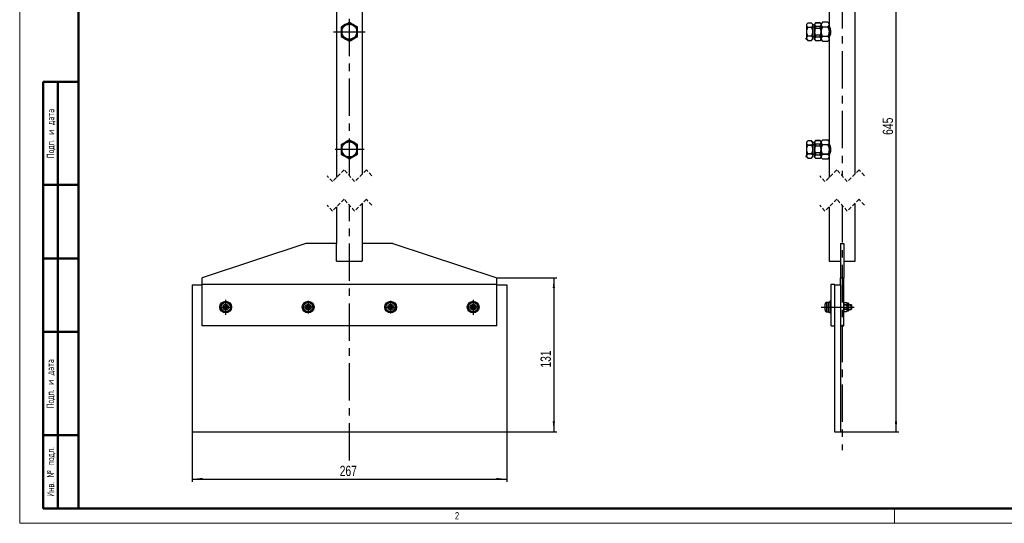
# Model space of a CAD drawing. Header units: millimetres. Extents: x 0 to 594, y 0 to 420.
# Tile 1 of 14: x 0 to 334, y 0 to 171. Entities that reach past the tile are written whole.
import ezdxf

# ---------------------------------------------------------------- set-up
doc = ezdxf.new("R2010")
doc.units = ezdxf.units.MM
doc.linetypes.add('CENTERX2', pattern=[20.32, 12.7, -2.54, 2.54, -2.54])
doc.linetypes.add('HIDDEN', pattern=[1.905, 1.27, -0.635])
doc.layers.add('ОСЕВЫЕ', color=7, linetype='Continuous')
doc.layers.add('ОСНОВНОЙ', color=7, linetype='Continuous', lineweight=25)
doc.styles.add('SLDTEXTSTYLE0', font='TXT', dxfattribs={"width": 0.605, "bigfont": 'bigfont'})
doc.styles.add('SLDTEXTSTYLE1', font='TXT', dxfattribs={"width": 0.605})
doc.styles.add('SLDTEXTSTYLE4', font='TXT', dxfattribs={"width": 0.75})
doc.dimstyles.new('SLDDIMSTYLE0', dxfattribs={"dimtxt": 3.5, "dimasz": 3.556, "dimexe": 0, "dimexo": 0.0625, "dimgap": 0.875, "dimtad": 1, "dimdec": 0, "dimlfac": 2.5, "dimrnd": 1e-09, "dimzin": 12, "dimdsep": 46, "dimtxsty": 'SLDTEXTSTYLE4', "dimsah": 1, "dimcen": 0.09, "dimadec": 0, "dimazin": 3, "dimtfac": 1, "dimtdec": 0, "dimtofl": 0, "dimtmove": 0, "dimatfit": 3, "dimfxl": 0, "dimfrac": 2, "dimtolj": 1, "dimtzin": 12, "dimarcsym": 0})
doc.dimstyles.new('SLDDIMSTYLE1', dxfattribs={"dimtxt": 3.5, "dimasz": 3.556, "dimexe": 0, "dimexo": 0.0625, "dimgap": 0.875, "dimtad": 1, "dimdec": 4, "dimlfac": 2.5, "dimzin": 12, "dimdsep": 46, "dimtxsty": 'SLDTEXTSTYLE4', "dimsah": 1, "dimcen": 0.09, "dimadec": 1, "dimazin": 3, "dimtfac": 1, "dimtdec": 1, "dimtofl": 0, "dimtmove": 0, "dimatfit": 3, "dimfxl": 0, "dimfrac": 2, "dimtolj": 1, "dimtzin": 12, "dimarcsym": 0})

# ---------------------------------------------------------------- blocks, each defined once
blk = doc.blocks.new('SW_BROKEN_VIEW_0')
at = {"color": 0, "linetype": 'CENTERX2'}
for p, q in [((0, 169.81), (0, 102.99)), ((-23.95, 163.76), (-23.95, 157.78)), ((23.95, 163.76), (23.95, 157.78)), ((31.24, 134.55), (-50.97, 134.55)), ((0, 92.99), (0, 10)), ((0, 0), (0, -83.2)), ((-7.09, -34.63), (4.13, -34.63))]:
    blk.add_line(p, q, dxfattribs=at)
at = {"color": 0, "linetype": 'Continuous'}
for q in [(-14.4, 102.99), (14.4, 102.99)]:
    blk.add_line((0, 142.55), q, dxfattribs=at)
blk = doc.blocks.new('_D_1')
at = {"layer": 'ОСЕВЫЕ'}
blk.add_line((262.72, 205.42), (259.67, 197.04), dxfattribs=at)
blk.add_arc((279.17, 250.63), 56.03, 250, 270, dxfattribs=at)
for points in [[(260.01, 197.98), (263.27, 196.51), (263.51, 197.23)], [(279.17, 194.6), (275.63, 195.09), (275.61, 194.33)]]:
    blk.add_solid(points, dxfattribs=at)
at = {"layer": 'ОСЕВЫЕ', "insert": (266.31, 200.62), "char_height": 3.5, "attachment_point": 1, "rotation": 349.4873, "style": 'SLDTEXTSTYLE4'}
blk.add_mtext('20°', dxfattribs=at)
blk = doc.blocks.new('_D_2')
at = {"layer": 'ОСЕВЫЕ'}
blk.add_line((295.63, 205.42), (298.67, 197.07), dxfattribs=at)
blk.add_arc((279.17, 250.63), 56, 270, 290, dxfattribs=at)
for points in [[(298.33, 198.01), (294.83, 197.26), (295.07, 196.54)], [(279.17, 194.63), (282.74, 194.36), (282.72, 195.13)]]:
    blk.add_solid(points, dxfattribs=at)
at = {"layer": 'ОСЕВЫЕ', "insert": (284.17, 199.27), "char_height": 3.5, "attachment_point": 1, "rotation": 9.4605, "style": 'SLDTEXTSTYLE4'}
blk.add_mtext('20°', dxfattribs=at)
blk = doc.blocks.new('_D_3')
at = {"layer": 'ОСЕВЫЕ'}
for p, q in [((283.37, 189.21), (298.49, 189.21)), ((297.49, 189.21), (297.49, 31.05)), ((278.61, 31.05), (298.49, 31.05))]:
    blk.add_line(p, q, dxfattribs=at)
for points in [[(297.49, 189.21), (297.11, 185.65), (297.88, 185.65)], [(297.49, 31.05), (297.88, 34.61), (297.11, 34.61)]]:
    blk.add_solid(points, dxfattribs=at)
at = {"layer": 'ОСЕВЫЕ', "insert": (292.98, 131.97), "char_height": 3.5, "attachment_point": 1, "rotation": 90, "style": 'SLDTEXTSTYLE4'}
blk.add_mtext('645', dxfattribs=at)
blk = doc.blocks.new('SW_BROKEN_VIEW_1')
at = {"color": 0, "linetype": 'CENTERX2'}
for p, q in [((18.7, 252.11), (18.7, 242.86)), ((31.01, 240.07), (26.94, 240.07)), ((16, 233.78), (16, 208.29)), ((1.87, 229.27), (46.33, 229.27)), ((21.37, 228.07), (10.77, 228.07)), ((46.33, 221.27), (2.26, 221.27)), ((21.15, 214.47), (11.02, 214.47)), ((0, 189.71), (0, 210.11)), ((30.45, 202.47), (27.39, 202.47)), ((0, 96.72), (0, 179.71)), ((-5.42, 145.64), (5.31, 145.64)), ((5.01, 105.64), (-4.86, 105.64)), ((0, 0), (0, 86.72)), ((-42.01, 54.57), (-42.01, 49.45)), ((-14, 54.27), (-14, 49.87)), ((14, 54.27), (14, 49.87)), ((42.01, 54.57), (42.01, 49.45)), ((-44.14, 52.09), (-39.75, 52.09)), ((-11.76, 52.09), (-16.23, 52.09)), ((11.76, 52.09), (16.23, 52.09)), ((44.14, 52.09), (39.75, 52.09))]:
    blk.add_line(p, q, dxfattribs=at)
at = {"color": 0, "linetype": 'Continuous'}
blk.add_line((0, 210.11), (0, 208.93), dxfattribs=at)
blk = doc.blocks.new('_D_14')
at = {"layer": 'ОСЕВЫЕ'}
for p, q in [((161.93, 83.45), (182.33, 83.45)), ((181.33, 83.45), (181.33, 31.05)), ((165.33, 31.05), (182.33, 31.05))]:
    blk.add_line(p, q, dxfattribs=at)
for points in [[(181.33, 83.45), (180.95, 79.9), (181.71, 79.9)], [(181.33, 31.05), (181.71, 34.61), (180.95, 34.61)]]:
    blk.add_solid(points, dxfattribs=at)
at = {"layer": 'ОСЕВЫЕ', "insert": (176.82, 52.9), "char_height": 3.5, "attachment_point": 1, "rotation": 90, "style": 'SLDTEXTSTYLE4'}
blk.add_mtext('131', dxfattribs=at)
blk = doc.blocks.new('_D_15')
at = {"layer": 'ОСЕВЫЕ'}
for p, q in [((58.53, 31.05), (58.53, 14.05)), ((165.33, 31.05), (165.33, 14.05)), ((58.53, 15.05), (165.33, 15.05))]:
    blk.add_line(p, q, dxfattribs=at)
for points in [[(58.53, 15.05), (62.08, 14.67), (62.08, 15.43)], [(165.33, 15.05), (161.77, 15.43), (161.77, 14.67)]]:
    blk.add_solid(points, dxfattribs=at)
at = {"layer": 'ОСЕВЫЕ', "insert": (108.64, 19.57), "char_height": 3.5, "attachment_point": 1, "style": 'SLDTEXTSTYLE4'}
blk.add_mtext('267', dxfattribs=at)

msp = doc.modelspace()

# ---------------------------------------------------------------- linework, layer by layer
at = {"color": 7, "linetype": 'Continuous', "lineweight": 50}
for p, q in [((20, 415), (20, 5)), ((8, 5), (8, 150)), ((8, 150), (20, 150)), ((13, 5), (13, 150)), ((20, 115), (8, 115)), ((20, 90), (8, 90)), ((20, 65), (8, 65)), ((8, 30), (20, 30)), ((8, 5), (20, 5)), ((20, 5), (589, 5))]:
    msp.add_line(p, q, dxfattribs=at)
at = {"color": 7, "linetype": 'Continuous', "lineweight": 25}
for p, q in [((20, 292), (20, 5)), ((20, 292), (20, 5)), ((107.528571, 189.010928), (107.528571, 117.47065)), ((116.328571, 118.695647), (116.328571, 189.010928)), ((274.774846, 189.010928), (274.774846, 169.810929)), ((283.574846, 118.695647), (283.574846, 189.010928)), ((109.128571, 168.560121), (109.128571, 168.227961)), ((109.128571, 168.087961), (109.128571, 165.933896)), ((109.47459, 168.827283), (109.18693, 168.661203)), ((109.368571, 168.456612), (109.368571, 165.565246)), ((111.870212, 170.210396), (111.582553, 170.044316)), ((114.670212, 168.661203), (114.382553, 168.827283)), ((114.488571, 165.565246), (114.488571, 168.456612)), ((114.728571, 168.227961), (114.728571, 168.560121)), ((114.728571, 165.933896), (114.728571, 168.087961)), ((267.574846, 169.950928), (267.174846, 169.550928)), ((267.174846, 164.470928), (267.174846, 169.550928)), ((267.574846, 169.950928), (267.574846, 169.950794)), ((268.774846, 169.950794), (267.574846, 169.950794)), ((267.574846, 168.505112), (267.574846, 168.456612)), ((267.574846, 168.505112), (268.774846, 168.505112)), ((268.774846, 168.456612), (267.574846, 168.456612)), ((268.774846, 169.950928), (268.774846, 169.950794)), ((268.774846, 168.456612), (268.774846, 168.505112)), ((269.174846, 169.550928), (269.174846, 165.740929)), ((269.774846, 168.610928), (269.174846, 168.610928)), ((270.174846, 170.010928), (269.774846, 169.610929)), ((269.774846, 164.410929), (269.774846, 169.610929)), ((271.774846, 170.010928), (270.174846, 170.010928)), ((270.174846, 170.010928), (270.174846, 169.974316)), ((271.774846, 169.974316), (270.174846, 169.974316)), ((270.174846, 168.897284), (270.174846, 168.087961)), ((270.174846, 168.897284), (271.774846, 168.897284)), ((271.774846, 168.087961), (270.174846, 168.087961)), ((272.174846, 169.610929), (271.774846, 170.010928)), ((271.774846, 169.974316), (271.774846, 170.010928)), ((271.774846, 168.087961), (271.774846, 168.897284)), ((272.573045, 170.209127), (272.174846, 169.810929)), ((272.174846, 169.4358), (272.174846, 169.810929)), ((272.174846, 167.010928), (272.174846, 169.4358)), ((274.374846, 170.210928), (272.574846, 170.210928)), ((272.574846, 170.210928), (272.574846, 170.210396)), ((274.374846, 170.210396), (272.574846, 170.210396)), ((272.574846, 168.661203), (272.574846, 168.560121)), ((272.574846, 168.661203), (274.374846, 168.661203)), ((274.374846, 168.560121), (272.574846, 168.560121)), ((274.376775, 170.208999), (274.374846, 170.210928)), ((274.374846, 170.210928), (274.374846, 170.210396)), ((274.374846, 168.560121), (274.374846, 168.661203)), ((274.774846, 169.810929), (274.376775, 170.208999)), ((274.774846, 169.810929), (274.774846, 169.4358)), ((274.774846, 169.4358), (274.774846, 167.010928)), ((275.035751, 168.610928), (274.774846, 168.610928)), ((109.128571, 165.793895), (109.128571, 165.461735)), ((109.18693, 165.360654), (109.47459, 165.194573)), ((111.98693, 163.811461), (112.27459, 163.97754)), ((114.382553, 165.194573), (114.670212, 165.360654)), ((114.728571, 165.461735), (114.728571, 165.793895)), ((267.574846, 165.565246), (267.574846, 165.516745)), ((267.574846, 165.565246), (268.774846, 165.565246)), ((268.774846, 165.516745), (267.574846, 165.516745)), ((267.574846, 164.070929), (267.574846, 164.071061)), ((267.574846, 164.071061), (268.774846, 164.071061)), ((268.774846, 165.516745), (268.774846, 165.565246)), ((268.774846, 164.070929), (269.174846, 164.470928)), ((268.774846, 164.070929), (268.774846, 164.071061)), ((269.174846, 165.740929), (269.174846, 164.470928)), ((269.174846, 165.410929), (269.774846, 165.410929)), ((269.774846, 164.410929), (270.174846, 164.010928)), ((270.174846, 165.933896), (270.174846, 165.124573)), ((270.174846, 165.933896), (271.774846, 165.933896)), ((271.774846, 165.124573), (270.174846, 165.124573)), ((270.174846, 164.047541), (270.174846, 164.010928)), ((270.174846, 164.047541), (271.774846, 164.047541)), ((270.174846, 164.010928), (271.774846, 164.010928)), ((271.774846, 165.124573), (271.774846, 165.933896)), ((271.774846, 164.010928), (272.174846, 164.410929)), ((271.774846, 164.010928), (271.774846, 164.047541)), ((272.174846, 164.586057), (272.174846, 167.010928)), ((272.174846, 164.210928), (272.174846, 164.586057)), ((272.174846, 164.210928), (272.573045, 163.812729)), ((272.573045, 163.812729), (272.574846, 163.810929)), ((272.574846, 165.461735), (274.374846, 165.461735)), ((272.574846, 165.461735), (272.574846, 165.360654)), ((274.374846, 165.360654), (272.574846, 165.360654)), ((272.574846, 163.811461), (274.374846, 163.811461)), ((272.574846, 163.810929), (272.574846, 163.811461)), ((272.574846, 163.810929), (274.374846, 163.810929)), ((274.374846, 165.360654), (274.374846, 165.461735)), ((274.374846, 163.810929), (274.376775, 163.812859)), ((274.374846, 163.810929), (274.374846, 163.811461)), ((274.376775, 163.812859), (274.774846, 164.210928)), ((274.774846, 167.010928), (274.774846, 164.586057)), ((274.774846, 165.410929), (275.035964, 165.410929)), ((274.774846, 164.586057), (274.774846, 164.210928)), ((274.774846, 164.210928), (274.774846, 129.810928)), ((109.128571, 128.560122), (109.128571, 128.227962)), ((109.128571, 128.087961), (109.128571, 125.933895)), ((109.368571, 128.456611), (109.368571, 125.565245)), ((111.870212, 130.210396), (111.582553, 130.044316)), ((112.27459, 130.044316), (111.98693, 130.210396)), ((114.670212, 128.661203), (114.382553, 128.827283)), ((114.488571, 125.565245), (114.488571, 128.456611)), ((114.728571, 128.227962), (114.728571, 128.560122)), ((114.728571, 125.933895), (114.728571, 128.087961)), ((267.574846, 129.950928), (267.174846, 129.550929)), ((267.174846, 124.470929), (267.174846, 129.550929)), ((267.574846, 129.950928), (267.574846, 129.950795)), ((268.774846, 129.950795), (267.574846, 129.950795)), ((267.574846, 128.505111), (267.574846, 128.456611)), ((267.574846, 128.505111), (268.774846, 128.505111)), ((268.774846, 128.456611), (267.574846, 128.456611)), ((268.774846, 129.950928), (268.774846, 129.950795)), ((268.774846, 128.456611), (268.774846, 128.505111)), ((269.174846, 129.550929), (269.174846, 128.280928)), ((269.774846, 128.610929), (269.174846, 128.610929)), ((269.174846, 128.280928), (269.174846, 124.470929)), ((270.174846, 130.010929), (269.774846, 129.610928)), ((269.774846, 124.759262), (269.774846, 129.610928)), ((271.774846, 130.010929), (270.174846, 130.010929)), ((270.174846, 130.010929), (270.174846, 129.974317)), ((271.774846, 129.974317), (270.174846, 129.974317)), ((270.174846, 128.897283), (270.174846, 128.087961)), ((270.174846, 128.897283), (271.774846, 128.897283)), ((271.774846, 128.087961), (270.174846, 128.087961)), ((272.174846, 129.610928), (271.774846, 130.010929)), ((271.774846, 129.974317), (271.774846, 130.010929)), ((271.774846, 128.087961), (271.774846, 128.897283)), ((272.572916, 130.208998), (272.174846, 129.810928)), ((272.174846, 129.435799), (272.174846, 129.810928)), ((272.174846, 127.010929), (272.174846, 129.435799)), ((274.374846, 130.210928), (272.574846, 130.210928)), ((272.574846, 130.210928), (272.574846, 130.210396)), ((274.374846, 130.210396), (272.574846, 130.210396)), ((272.574846, 128.661203), (272.574846, 128.560122)), ((272.574846, 128.661203), (274.374846, 128.661203)), ((274.374846, 128.560122), (272.574846, 128.560122)), ((274.774846, 129.810928), (274.374846, 130.210928)), ((274.374846, 130.210928), (274.374846, 130.210396)), ((274.374846, 128.560122), (274.374846, 128.661203)), ((274.774846, 129.810928), (274.774846, 129.435799)), ((274.774846, 129.435799), (274.774846, 127.010929)), ((275.035751, 128.610929), (274.774846, 128.610929)), ((109.128571, 125.793896), (109.128571, 125.461736)), ((109.18693, 125.360653), (109.47459, 125.194574)), ((111.582553, 123.977541), (111.870212, 123.81146)), ((111.98693, 123.81146), (112.27459, 123.977541)), ((114.728571, 125.461736), (114.728571, 125.793896)), ((267.574846, 125.565245), (267.574846, 125.516745)), ((267.574846, 125.565245), (268.774846, 125.565245)), ((268.774846, 125.516745), (267.574846, 125.516745)), ((267.574846, 124.070928), (267.574846, 124.071062)), ((267.574846, 124.071062), (268.774846, 124.071062)), ((268.774846, 125.516745), (268.774846, 125.565245)), ((268.774846, 124.070928), (269.174846, 124.470929)), ((268.774846, 124.070928), (268.774846, 124.071062)), ((269.174846, 125.410929), (269.774846, 125.410929)), ((269.774846, 124.410928), (269.774846, 124.759262)), ((269.774846, 124.410928), (270.174846, 124.010929)), ((270.174846, 125.933895), (270.174846, 125.124574)), ((270.174846, 125.933895), (271.774846, 125.933895)), ((271.774846, 125.124574), (270.174846, 125.124574)), ((270.174846, 124.047541), (270.174846, 124.010929)), ((270.174846, 124.047541), (271.774846, 124.047541)), ((270.174846, 124.010929), (271.774846, 124.010929)), ((271.774846, 125.124574), (271.774846, 125.933895)), ((271.774846, 124.010929), (272.174846, 124.410928)), ((271.774846, 124.010929), (271.774846, 124.047541)), ((272.174846, 124.586057), (272.174846, 127.010929)), ((272.174846, 124.210929), (272.174846, 124.586057)), ((272.174846, 124.210929), (272.574846, 123.810928)), ((272.574846, 125.461736), (274.374846, 125.461736)), ((272.574846, 125.461736), (272.574846, 125.360653)), ((274.374846, 125.360653), (272.574846, 125.360653)), ((272.574846, 123.81146), (274.374846, 123.81146)), ((272.574846, 123.810928), (272.574846, 123.81146)), ((272.574846, 123.810928), (274.374846, 123.810928)), ((274.374846, 125.360653), (274.374846, 125.461736)), ((274.374846, 123.810928), (274.374846, 123.81146)), ((274.376647, 123.81273), (274.774846, 124.210929)), ((274.774846, 127.010929), (274.774846, 124.586057)), ((274.774846, 125.410929), (275.035964, 125.410929)), ((274.774846, 124.586057), (274.774846, 124.210929)), ((274.774846, 124.210929), (274.774846, 117.47065)), ((107.528571, 107.470644), (107.528571, 95.053924)), ((116.328571, 95.053924), (116.328571, 108.695651)), ((274.774846, 107.470644), (274.774846, 89.05393)), ((283.574846, 89.05393), (283.574846, 108.695651)), ((97.128571, 95.053924), (61.928571, 83.45393)), ((107.564353, 95.053924), (97.128571, 95.053924)), ((107.564353, 89.05393), (107.564353, 95.053924)), ((116.292789, 95.053924), (116.292789, 89.05393)), ((126.728571, 95.053924), (116.292789, 95.053924)), ((126.728571, 95.053924), (161.928571, 83.45393)), ((278.614846, 95.053924), (278.614846, 83.45393)), ((278.614846, 95.053924), (279.734846, 95.053924)), ((279.734846, 95.053924), (279.734846, 83.45393)), ((107.564353, 89.05393), (116.292789, 89.05393)), ((274.774846, 89.05393), (278.614846, 89.05393)), ((279.734846, 89.05393), (283.574846, 89.05393)), ((58.528573, 81.053925), (61.928571, 81.053925)), ((58.528573, 81.053925), (58.528573, 31.053925)), ((61.928571, 81.253923), (61.928571, 83.45393)), ((61.928571, 67.053927), (61.928571, 81.253923)), ((61.928571, 81.253923), (161.928571, 81.253923)), ((161.928571, 81.253923), (161.928571, 83.45393)), ((161.928571, 67.053927), (161.928571, 81.253923)), ((161.928571, 81.053925), (165.328569, 81.053925)), ((165.328569, 81.053925), (165.328569, 31.053925)), ((275.494846, 67.053927), (275.494846, 81.253923)), ((275.494846, 81.253923), (276.614846, 81.253923)), ((276.614846, 81.053925), (276.614846, 81.253923)), ((276.614846, 81.053925), (278.614846, 81.053925)), ((276.614846, 81.053925), (276.614846, 31.053925)), ((278.614846, 83.45393), (279.734846, 83.45393)), ((278.614846, 81.053925), (278.614846, 83.45393)), ((278.614846, 81.053925), (278.614846, 31.053925)), ((279.734846, 67.053927), (279.734846, 83.45393)), ((69.036571, 73.645926), (69.558171, 73.645926)), ((69.036571, 73.261929), (69.036571, 73.645926)), ((69.313187, 73.261929), (69.313187, 73.645926)), ((69.736571, 73.824323), (69.558171, 73.645926)), ((69.736571, 74.345923), (70.120571, 74.345923)), ((69.736571, 73.824323), (69.736571, 74.345923)), ((69.736571, 74.06931), (70.120571, 74.06931)), ((69.928572, 75.053931), (69.928572, 75.150646)), ((70.120571, 74.345923), (70.120571, 73.824323)), ((70.298971, 73.645926), (70.120571, 73.824323)), ((70.178867, 75.034226), (70.193998, 75.12976)), ((70.298971, 73.645926), (70.820571, 73.645926)), ((70.543955, 73.645926), (70.543955, 73.261929)), ((70.820571, 73.645926), (70.820571, 73.261929)), ((97.036571, 73.645926), (97.558171, 73.645926)), ((97.036571, 73.261929), (97.036571, 73.645926)), ((97.313189, 73.261929), (97.313189, 73.645926)), ((97.736571, 73.824323), (97.558171, 73.645926)), ((97.736571, 74.345923), (98.120571, 74.345923)), ((97.736571, 73.824323), (97.736571, 74.345923)), ((97.736571, 74.06931), (98.120571, 74.06931)), ((97.928571, 75.053931), (97.928571, 75.150646)), ((98.120571, 74.345923), (98.120571, 73.824323)), ((98.298971, 73.645926), (98.120571, 73.824323)), ((98.178866, 75.034226), (98.193996, 75.12976)), ((98.298971, 73.645926), (98.820571, 73.645926)), ((98.543953, 73.645926), (98.543953, 73.261929)), ((98.820571, 73.645926), (98.820571, 73.261929)), ((125.036571, 73.645926), (125.558172, 73.645926)), ((125.036571, 73.261929), (125.036571, 73.645926)), ((125.313189, 73.261929), (125.313189, 73.645926)), ((125.736571, 73.824323), (125.558172, 73.645926)), ((125.736571, 74.345923), (126.120571, 74.345923)), ((125.736571, 73.824323), (125.736571, 74.345923)), ((125.736571, 74.06931), (126.120571, 74.06931)), ((125.928571, 75.053931), (125.928571, 75.150646)), ((126.120571, 74.345923), (126.120571, 73.824323)), ((126.298971, 73.645926), (126.120571, 73.824323)), ((126.178866, 75.034226), (126.193997, 75.12976)), ((126.298971, 73.645926), (126.820571, 73.645926)), ((126.543953, 73.645926), (126.543953, 73.261929)), ((126.820571, 73.645926), (126.820571, 73.261929)), ((153.036571, 73.645926), (153.558172, 73.645926)), ((153.036571, 73.261929), (153.036571, 73.645926)), ((153.313188, 73.261929), (153.313188, 73.645926)), ((153.736571, 73.824323), (153.558172, 73.645926)), ((153.736571, 74.345923), (154.120571, 74.345923)), ((153.736571, 73.824323), (153.736571, 74.345923)), ((153.736571, 74.06931), (154.120571, 74.06931)), ((153.92857, 75.053931), (153.92857, 75.150646)), ((154.120571, 74.345923), (154.120571, 73.824323)), ((154.298971, 73.645926), (154.120571, 73.824323)), ((154.178868, 75.034226), (154.193995, 75.12976)), ((154.298971, 73.645926), (154.820571, 73.645926)), ((154.543955, 73.645926), (154.543955, 73.261929)), ((154.820571, 73.645926), (154.820571, 73.261929)), ((273.417326, 72.493924), (273.417326, 74.413932)), ((274.537326, 75.053931), (274.057326, 75.053931)), ((274.537326, 75.150646), (275.014846, 75.150646)), ((274.537326, 75.12976), (274.537326, 75.150646)), ((274.537326, 75.12976), (275.014846, 75.12976)), ((274.537326, 71.75721), (274.537326, 75.12976)), ((275.494846, 75.453926), (275.014846, 75.453926)), ((275.014846, 75.453926), (275.014846, 71.45393)), ((279.934846, 74.953926), (279.734846, 74.753929)), ((280.734845, 74.953926), (279.934846, 74.953926)), ((279.934846, 74.953926), (279.934846, 74.948109)), ((280.734845, 74.948109), (279.934846, 74.948109)), ((279.934846, 74.315334), (279.934846, 74.086703)), ((279.934846, 74.315334), (280.734845, 74.315334)), ((280.734845, 74.086703), (279.934846, 74.086703)), ((280.934846, 74.753929), (280.734845, 74.953926)), ((280.734845, 74.948109), (280.734845, 74.953926)), ((280.734845, 74.086703), (280.734845, 74.315334)), ((281.334846, 74.753929), (280.934846, 74.753929)), ((280.934846, 74.753929), (280.934846, 72.153927)), ((281.334846, 74.753929), (281.334846, 72.153927)), ((281.417326, 74.25393), (281.334846, 74.25393)), ((281.417326, 74.25393), (281.417326, 74.242736)), ((282.215164, 74.25393), (281.417326, 74.25393)), ((281.417326, 74.242736), (282.215164, 74.242736)), ((282.215164, 74.25393), (282.537326, 74.067927)), ((282.215164, 72.653926), (282.215164, 74.242736)), ((282.537326, 74.053276), (282.537326, 74.067927)), ((282.537326, 72.839929), (282.537326, 74.053276)), ((69.558171, 73.261929), (69.036571, 73.261929)), ((69.558171, 73.261929), (69.736571, 73.083533)), ((69.736571, 72.561932), (69.736571, 73.083533)), ((70.120571, 72.838546), (69.736571, 72.838546)), ((70.120571, 72.561932), (69.736571, 72.561932)), ((70.120571, 73.083533), (70.298971, 73.261929)), ((70.120571, 73.083533), (70.120571, 72.561932)), ((70.820571, 73.261929), (70.298971, 73.261929)), ((97.558171, 73.261929), (97.036571, 73.261929)), ((97.558171, 73.261929), (97.736571, 73.083533)), ((97.736571, 72.561932), (97.736571, 73.083533)), ((98.120571, 72.838546), (97.736571, 72.838546)), ((98.120571, 72.561932), (97.736571, 72.561932)), ((98.120571, 73.083533), (98.298971, 73.261929)), ((98.120571, 73.083533), (98.120571, 72.561932)), ((98.820571, 73.261929), (98.298971, 73.261929)), ((125.558172, 73.261929), (125.036571, 73.261929)), ((125.558172, 73.261929), (125.736571, 73.083533)), ((125.736571, 72.561932), (125.736571, 73.083533)), ((126.120571, 72.838546), (125.736571, 72.838546)), ((126.120571, 72.561932), (125.736571, 72.561932)), ((126.120571, 73.083533), (126.298971, 73.261929)), ((126.120571, 73.083533), (126.120571, 72.561932)), ((126.820571, 73.261929), (126.298971, 73.261929)), ((153.558172, 73.261929), (153.036571, 73.261929)), ((153.558172, 73.261929), (153.736571, 73.083533)), ((153.736571, 72.561932), (153.736571, 73.083533)), ((154.120571, 72.838546), (153.736571, 72.838546)), ((154.120571, 72.561932), (153.736571, 72.561932)), ((154.120571, 73.083533), (154.298971, 73.261929)), ((154.120571, 73.083533), (154.120571, 72.561932)), ((154.820571, 73.261929), (154.298971, 73.261929)), ((274.057326, 71.853925), (274.537326, 71.853925)), ((274.537326, 71.75721), (275.014846, 71.75721)), ((275.014846, 71.45393), (275.494846, 71.45393)), ((279.734846, 72.153927), (279.934846, 71.953929)), ((279.934846, 72.821153), (279.934846, 72.592522)), ((279.934846, 72.821153), (280.734845, 72.821153)), ((280.734845, 72.592522), (279.934846, 72.592522)), ((279.934846, 71.959747), (279.934846, 71.953929)), ((279.934846, 71.959747), (280.734845, 71.959747)), ((279.934846, 71.953929), (280.734845, 71.953929)), ((280.734845, 72.592522), (280.734845, 72.821153)), ((280.734845, 71.953929), (280.934846, 72.153927)), ((280.734845, 71.953929), (280.734845, 71.959747)), ((280.934846, 72.153927), (281.334846, 72.153927)), ((281.334846, 72.653926), (282.215164, 72.653926)), ((282.215164, 72.653926), (282.537326, 72.839929)), ((161.928571, 67.053927), (61.928571, 67.053927)), ((275.494846, 67.053927), (276.614846, 67.053927)), ((278.614846, 67.053927), (279.734846, 67.053927)), ((58.528573, 31.053925), (165.328569, 31.053925)), ((276.614846, 31.053925), (278.614846, 31.053925))]:
    msp.add_line(p, q, dxfattribs=at)
at = {"color": 7, "linetype": 'HIDDEN', "lineweight": 18}
for p, q in [((106.141071, 116.083148), (104.353571, 118.083148)), ((110.141071, 120.083148), (106.141071, 116.083148)), ((113.716071, 116.083148), (110.141071, 120.083148)), ((117.716071, 120.083148), (113.716071, 116.083148)), ((119.503571, 118.083148), (117.716071, 120.083148)), ((273.387346, 116.083148), (271.599846, 118.083148)), ((277.387346, 120.083148), (273.387346, 116.083148)), ((280.962346, 116.083148), (277.387346, 120.083148)), ((284.962346, 120.083148), (280.962346, 116.083148)), ((286.749846, 118.083148), (284.962346, 120.083148)), ((106.141071, 106.083148), (104.353571, 108.083148)), ((110.141071, 110.083148), (106.141071, 106.083148)), ((113.716071, 106.083148), (110.141071, 110.083148)), ((117.716071, 110.083148), (113.716071, 106.083148)), ((119.503571, 108.083148), (117.716071, 110.083148)), ((273.387346, 106.083148), (271.599846, 108.083148)), ((277.387346, 110.083148), (273.387346, 106.083148)), ((280.962346, 106.083148), (277.387346, 110.083148)), ((284.962346, 110.083148), (280.962346, 106.083148)), ((286.749846, 108.083148), (284.962346, 110.083148))]:
    msp.add_line(p, q, dxfattribs=at)
at = {"color": 8, "linetype": 'Continuous', "lineweight": 25}
msp.add_line((274.057326, 71.853925), (274.057326, 75.053931), dxfattribs=at)
at = {"color": 7, "linetype": 'Continuous', "lineweight": 25, "flags": 128}
for points in [[(111.90057, 169.950794), (111.377097, 169.648568), (110.803834, 169.317595), (109.978853, 168.841291), (109.396573, 168.505112)], [(111.461309, 169.974316), (110.517343, 169.429318), (109.595833, 168.897284)], [(114.46057, 168.505112), (114.048895, 168.742791), (113.126599, 169.27528), (112.213565, 169.802421), (111.956573, 169.950794)], [(112.27459, 170.044316), (112.239915, 170.064335), (111.98693, 170.210396)], [(114.261309, 168.897284), (114.245694, 168.906299), (113.237634, 169.488303), (112.395833, 169.974316)], [(109.396573, 165.516745), (109.808247, 165.279064), (110.730544, 164.746577), (111.643577, 164.219437), (111.90057, 164.071061)], [(109.595833, 165.124573), (109.611448, 165.115558), (110.619508, 164.533555), (111.461309, 164.047541)], [(111.582553, 163.97754), (111.617228, 163.957521), (111.870212, 163.811461)], [(111.956573, 164.071061), (112.480045, 164.373288), (113.053309, 164.704262), (113.878289, 165.180565), (114.46057, 165.516745)], [(112.395833, 164.047541), (113.339799, 164.592539), (114.261309, 165.124573)], [(109.474586, 128.82728), (109.439915, 128.807264), (109.18693, 128.661203)], [(111.90057, 129.950795), (111.488895, 129.713114), (110.566599, 129.180627), (109.653565, 128.653487), (109.396573, 128.505111)], [(111.461309, 129.974317), (111.445694, 129.9653), (110.437634, 129.383296), (109.595833, 128.897283)], [(114.46057, 128.505111), (113.937097, 128.807338), (113.363834, 129.138312), (112.538853, 129.614615), (111.956573, 129.950795)], [(114.261309, 128.897283), (113.317343, 129.442281), (112.395833, 129.974317)], [(109.396573, 125.516745), (109.920045, 125.214518), (110.493309, 124.883544), (111.318289, 124.407241), (111.90057, 124.071062)], [(109.595833, 125.124574), (110.539799, 124.579575), (111.461309, 124.047541)], [(111.956573, 124.071062), (112.368247, 124.308742), (113.290544, 124.84123), (114.203577, 125.368371), (114.46057, 125.516745)], [(112.395833, 124.047541), (112.411448, 124.056556), (113.419508, 124.63856), (114.261309, 125.124574)], [(114.382556, 125.194576), (114.417227, 125.214594), (114.670212, 125.360653)]]:
    msp.add_lwpolyline(points, dxfattribs=at)
at = {"color": 7, "linetype": 'Continuous', "lineweight": 25}
for centre, radius in [((111.928571, 167.010929), 2.54), ((111.928571, 127.010928), 2.54), ((69.928573, 73.453931), 2), ((69.92857, 73.453929), 1.600001), ((69.928568, 73.45393), 0.960004), ((97.928572, 73.45393), 2), ((97.928572, 73.453929), 1.600001), ((97.928568, 73.453929), 0.960004), ((125.928572, 73.45393), 2), ((125.928572, 73.453929), 1.600001), ((125.928568, 73.453929), 0.960004), ((153.928573, 73.453931), 2), ((153.928571, 73.453929), 1.600001), ((153.928568, 73.453929), 0.960004)]:
    msp.add_circle(centre, radius, dxfattribs=at)
for centre, radius, start, end in [((111.928612, 167.010906), 3.000046, 141.03961366, 158.96040923), ((111.929276, 167.010534), 3.200808, 148.95547427, 151.0449128), ((111.924993, 167.013002), 2.935864, 149.45364473, 150.54661024), ((111.928571, 167.010909), 3.000019, 81.03952715, 98.96047285), ((111.928571, 167.009553), 3.201376, 88.95547346, 91.04452654), ((111.928571, 167.027564), 2.923365, 89.45118104, 90.54881896), ((111.928531, 167.010906), 3.000046, 21.03959077, 38.96038634), ((111.93215, 167.013002), 2.935864, 29.45338976, 30.54635527), ((111.927866, 167.010534), 3.200808, 28.9550872, 31.04452573), ((111.928559, 167.010921), 2.999986, 201.03940916, 218.96056795), ((111.931147, 167.012426), 3.202979, 208.95617282, 211.0441716), ((111.924993, 167.008855), 2.935864, 209.45338976, 210.54635527), ((111.928571, 167.010826), 2.999898, 261.03916394, 278.96083606), ((111.928571, 167.012305), 3.201376, 268.95547346, 271.04452654), ((111.928571, 167.027139), 2.95621, 269.45727894, 270.54272106), ((111.928584, 167.010921), 2.999986, 321.03943205, 338.96059084), ((111.93215, 167.008855), 2.935864, 329.45364473, 330.54661024), ((111.925996, 167.012426), 3.202979, 328.9558284, 331.04382718), ((111.928559, 127.010936), 2.999986, 141.03943205, 158.96059084), ((111.927265, 127.011671), 3.198498, 148.95436555, 151.04529004), ((111.924993, 127.013001), 2.935864, 149.45364473, 150.54661024), ((111.928571, 127.01091), 3.000019, 81.03952715, 98.96047285), ((111.928571, 127.009552), 3.201376, 88.95547346, 91.04452654), ((111.928571, 126.994718), 2.95621, 89.45727894, 90.54272106), ((111.928584, 127.010936), 2.999986, 21.03940916, 38.96056795), ((111.93215, 127.013001), 2.935864, 29.45338976, 30.54635527), ((111.929877, 127.011671), 3.198498, 28.95470996, 31.04563445), ((111.928577, 127.010934), 3.000008, 201.03953332, 218.96053515), ((111.929276, 127.011323), 3.200808, 208.9550872, 211.04452573), ((111.924993, 127.008855), 2.935864, 209.45338976, 210.54635527), ((111.928571, 127.010948), 3.000019, 261.03952715, 278.96047285), ((111.928571, 127.012304), 3.201376, 268.95547346, 271.04452654), ((111.928571, 126.994293), 2.923365, 269.45118104, 270.54881896), ((111.928565, 127.010934), 3.000008, 321.03946485, 338.96046668), ((111.93215, 127.008855), 2.935864, 329.45364473, 330.54661024), ((111.927866, 127.011323), 3.200808, 328.95547427, 331.0449128), ((69.928597, 73.453922), 1.696724, 90.00083507, 81.00086745), ((97.928596, 73.453922), 1.696724, 90.00083551, 81.00086701), ((125.928596, 73.453922), 1.696724, 90.00083551, 81.00086701), ((153.928595, 73.453922), 1.696724, 90.00083595, 81.00086657), ((274.057334, 74.413923), 0.640008, 90.00072433, 179.99915894), ((274.057334, 72.493933), 0.640008, 180.00084106, 269.99927567)]:
    msp.add_arc(centre, radius, start, end, dxfattribs=at)
for points, knots in [([(267.574846, 165.565246), (267.485486, 165.763989), (267.303762, 166.168162), (267.152803, 166.923), (267.247017, 167.723082), (267.476282, 168.236072), (267.574846, 168.456612)], [0, 0, 0, 0, 0.216846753, 0.4409885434, 0.7596745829, 1, 1, 1, 1]), ([(267.574846, 168.505112), (267.504153, 168.580616), (267.306431, 168.791792), (267.104832, 169.289025), (267.352139, 169.714539), (267.529451, 169.902638), (267.574846, 169.950794)], [0, 0, 0, 0, 0.1887158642, 0.5278174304, 0.8791129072, 1, 1, 1, 1]), ([(269.174846, 169.550928), (268.968299, 169.757475), (268.394892, 170.330884), (270.027807, 168.697966), (269.181811, 169.543963), (268.758812, 169.966962)], [0, 0, 0, 0, 0.2196683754, 0.6098341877, 1, 1, 1, 1]), ([(268.774846, 169.950794), (268.845539, 169.87529), (269.04326, 169.664114), (269.24486, 169.166882), (268.997553, 168.741368), (268.820241, 168.553269), (268.774846, 168.505112)], [0, 0, 0, 0, 0.1887158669, 0.52781743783, 0.87911294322, 1, 1, 1, 1]), ([(268.774846, 168.456612), (268.864205, 168.257868), (269.04593, 167.853695), (269.196888, 167.098857), (269.102675, 166.298775), (268.87341, 165.785786), (268.774846, 165.565246)], [0, 0, 0, 0, 0.21684672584, 0.44098853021, 0.75967457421, 1, 1, 1, 1]), ([(270.174846, 168.897284), (270.172701, 168.900283), (270.051835, 169.069305), (269.883475, 169.47447), (270.082859, 169.816513), (270.174846, 169.974316)], [0, 0, 0, 0, 0.0096385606, 0.5430925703, 1, 1, 1, 1]), ([(270.174846, 165.933896), (270.074076, 166.297302), (269.874855, 167.015754), (270.075627, 167.733342), (270.174846, 168.087961)], [0, 0, 0, 0, 0.5058181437, 1, 1, 1, 1]), ([(271.774846, 169.974316), (271.776991, 169.971316), (271.897856, 169.802295), (272.066216, 169.39713), (271.866832, 169.055087), (271.774846, 168.897284)], [0, 0, 0, 0, 0.0096385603, 0.5430925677, 1, 1, 1, 1]), ([(271.774846, 168.087961), (271.875615, 167.724555), (272.074837, 167.006103), (271.874064, 166.288515), (271.774846, 165.933896)], [0, 0, 0, 0, 0.5058181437, 1, 1, 1, 1]), ([(272.174846, 169.4358), (272.175267, 169.453325), (272.180776, 169.682672), (272.343099, 169.961174), (272.530613, 170.162828), (272.574846, 170.210396)], [0, 0, 0, 0, 0.0594609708, 0.7781331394, 1, 1, 1, 1]), ([(272.574846, 168.661203), (272.500214, 168.739527), (272.29428, 168.955652), (272.221347, 169.248855), (272.174846, 169.4358)], [0, 0, 0, 0, 0.36240259, 1, 1, 1, 1]), ([(272.174846, 167.010928), (272.200377, 167.299396), (272.248102, 167.838623), (272.47113, 168.331101), (272.574846, 168.560121)], [0, 0, 0, 0, 0.5349651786, 1, 1, 1, 1]), ([(274.374846, 170.210396), (274.449477, 170.132072), (274.655412, 169.915947), (274.728344, 169.622745), (274.774846, 169.4358)], [0, 0, 0, 0, 0.36240256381, 1, 1, 1, 1]), ([(274.774846, 169.4358), (274.774425, 169.418274), (274.768915, 169.188927), (274.606594, 168.910424), (274.419079, 168.708771), (274.374846, 168.661203)], [0, 0, 0, 0, 0.0594609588, 0.7781343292, 1, 1, 1, 1]), ([(274.374846, 168.560121), (274.469137, 168.346453), (274.660849, 167.912028), (274.766952, 167.377821), (274.773491, 167.073903), (274.774846, 167.010928)], [0, 0, 0, 0, 0.43417446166, 0.88275479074, 1, 1, 1, 1]), ([(274.774846, 164.810928), (274.792627, 164.846898), (274.859956, 164.983099), (274.99624, 165.283679), (275.183062, 165.777852), (275.341255, 166.422698), (275.383772, 167.121583), (275.303802, 167.773278), (275.149773, 168.339421), (274.973756, 168.791609), (274.847483, 169.064301), (274.792617, 169.175099), (274.787404, 169.185626)], [0, 0, 0, 0, 0.0263637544, 0.0998277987, 0.2167630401, 0.3730807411, 0.5342399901, 0.673853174, 0.8026167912, 0.9187627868, 0.9922817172, 1, 1, 1, 1]), ([(267.174846, 164.470928), (267.381393, 164.264381), (267.9548, 163.690975), (266.321885, 165.323889), (267.167881, 164.477893), (267.590879, 164.054895)], [0, 0, 0, 0, 0.2196682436, 0.6098341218, 1, 1, 1, 1]), ([(267.574846, 164.071061), (267.487334, 164.166977), (267.32001, 164.350368), (267.147091, 164.74177), (267.269248, 165.18687), (267.477512, 165.411679), (267.574846, 165.516745)], [0, 0, 0, 0, 0.2343277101, 0.4480349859, 0.7420341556, 1, 1, 1, 1]), ([(268.774846, 165.516745), (268.862358, 165.42083), (269.029681, 165.237439), (269.202601, 164.846036), (269.080444, 164.400936), (268.87218, 164.176128), (268.774846, 164.071061)], [0, 0, 0, 0, 0.23432763, 0.4480349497, 0.7420341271, 1, 1, 1, 1]), ([(270.174846, 164.047541), (270.074148, 164.229341), (269.874861, 164.589135), (270.075558, 164.947357), (270.174846, 165.124573)], [0, 0, 0, 0, 0.5052890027, 1, 1, 1, 1]), ([(271.774846, 165.124573), (271.875543, 164.942774), (272.07483, 164.58298), (271.874133, 164.224758), (271.774846, 164.047541)], [0, 0, 0, 0, 0.50528900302, 1, 1, 1, 1]), ([(272.574846, 165.461735), (272.480554, 165.675403), (272.288843, 166.109829), (272.182739, 166.644036), (272.176201, 166.947953), (272.174846, 167.010928)], [0, 0, 0, 0, 0.4341753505, 0.8827557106, 1, 1, 1, 1]), ([(272.174846, 164.586057), (272.204792, 164.734422), (272.26458, 165.030631), (272.471545, 165.250775), (272.574846, 165.360654)], [0, 0, 0, 0, 0.50087864, 1, 1, 1, 1]), ([(272.574846, 163.811461), (272.482275, 163.914656), (272.305127, 164.112137), (272.18294, 164.396256), (272.176192, 164.554492), (272.174846, 164.586057)], [0, 0, 0, 0, 0.46699812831, 0.89367297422, 1, 1, 1, 1]), ([(274.774846, 167.010928), (274.749314, 166.722461), (274.701589, 166.183233), (274.478561, 165.690755), (274.374846, 165.461735)], [0, 0, 0, 0, 0.5349643, 1, 1, 1, 1]), ([(274.374846, 165.360654), (274.467416, 165.257458), (274.644564, 165.059978), (274.766751, 164.775859), (274.7735, 164.617623), (274.774846, 164.586057)], [0, 0, 0, 0, 0.46699812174, 0.89367296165, 1, 1, 1, 1]), ([(274.774846, 164.586057), (274.744899, 164.437692), (274.685112, 164.141483), (274.478146, 163.921339), (274.374846, 163.811461)], [0, 0, 0, 0, 0.5008801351, 1, 1, 1, 1]), ([(267.574846, 125.565245), (267.485486, 125.763989), (267.303762, 126.168162), (267.152803, 126.922999), (267.247017, 127.723081), (267.476282, 128.236071), (267.574846, 128.456611)], [0, 0, 0, 0, 0.216846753, 0.4409885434, 0.7596745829, 1, 1, 1, 1]), ([(267.574846, 128.505111), (267.487334, 128.601027), (267.32001, 128.784418), (267.147091, 129.17582), (267.269248, 129.62092), (267.477512, 129.845729), (267.574846, 129.950795)], [0, 0, 0, 0, 0.2343277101, 0.4480349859, 0.7420341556, 1, 1, 1, 1]), ([(269.174846, 129.550929), (268.968299, 129.757475), (268.394891, 130.330882), (270.027807, 128.697968), (269.181811, 129.543964), (268.758812, 129.966962)], [0, 0, 0, 0, 0.2196682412, 0.6098341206, 1, 1, 1, 1]), ([(268.774846, 129.950795), (268.862358, 129.85488), (269.029681, 129.671489), (269.202601, 129.280086), (269.080444, 128.834986), (268.87218, 128.610178), (268.774846, 128.505111)], [0, 0, 0, 0, 0.23432763, 0.4480349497, 0.7420341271, 1, 1, 1, 1]), ([(268.774846, 128.456611), (268.864205, 128.257868), (269.045929, 127.853695), (269.196888, 127.098857), (269.102675, 126.298775), (268.87341, 125.785785), (268.774846, 125.565245)], [0, 0, 0, 0, 0.2168467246, 0.4409880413, 0.7596745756, 1, 1, 1, 1]), ([(270.174846, 125.933895), (270.074076, 126.297301), (269.874855, 127.015754), (270.075627, 127.733342), (270.174846, 128.087961)], [0, 0, 0, 0, 0.5058181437, 1, 1, 1, 1]), ([(270.174846, 128.897283), (270.074148, 129.079083), (269.874861, 129.438877), (270.075558, 129.7971), (270.174846, 129.974317)], [0, 0, 0, 0, 0.5052883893, 1, 1, 1, 1]), ([(271.774846, 129.974317), (271.875543, 129.792516), (272.07483, 129.432722), (271.874133, 129.0745), (271.774846, 128.897283)], [0, 0, 0, 0, 0.5052896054, 1, 1, 1, 1]), ([(271.774846, 128.087961), (271.875615, 127.724555), (272.074837, 127.006102), (271.874064, 126.288514), (271.774846, 125.933895)], [0, 0, 0, 0, 0.5058181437, 1, 1, 1, 1]), ([(272.174846, 129.435799), (272.204792, 129.584164), (272.26458, 129.880373), (272.471545, 130.100517), (272.574846, 130.210396)], [0, 0, 0, 0, 0.50088010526, 1, 1, 1, 1]), ([(272.574846, 128.661203), (272.482275, 128.764398), (272.305127, 128.961879), (272.18294, 129.245998), (272.176192, 129.404233), (272.174846, 129.435799)], [0, 0, 0, 0, 0.46699812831, 0.89367297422, 1, 1, 1, 1]), ([(272.174846, 127.010929), (272.200377, 127.299396), (272.248102, 127.838623), (272.47113, 128.331102), (272.574846, 128.560122)], [0, 0, 0, 0, 0.534964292, 1, 1, 1, 1]), ([(274.374846, 130.210396), (274.467416, 130.1072), (274.644564, 129.909719), (274.766751, 129.6256), (274.7735, 129.467365), (274.774846, 129.435799)], [0, 0, 0, 0, 0.46699812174, 0.89367296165, 1, 1, 1, 1]), ([(274.774846, 129.435799), (274.744899, 129.287435), (274.685111, 128.991226), (274.478146, 128.771081), (274.374846, 128.661203)], [0, 0, 0, 0, 0.5008786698, 1, 1, 1, 1]), ([(274.374846, 128.560122), (274.469137, 128.346454), (274.660848, 127.912028), (274.766952, 127.377821), (274.773491, 127.073903), (274.774846, 127.010929)], [0, 0, 0, 0, 0.4341753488, 0.8827557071, 1, 1, 1, 1]), ([(274.774846, 124.810929), (274.792627, 124.846899), (274.859955, 124.9831), (274.99624, 125.283679), (275.183061, 125.777852), (275.341255, 126.422697), (275.383772, 127.121583), (275.303802, 127.773279), (275.149773, 128.339421), (274.973757, 128.79161), (274.847483, 129.064301), (274.792617, 129.175098), (274.787404, 129.185625)], [0, 0, 0, 0, 0.0263637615, 0.0998275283, 0.2167628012, 0.3730805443, 0.5342398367, 0.6738533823, 0.8026170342, 0.9187630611, 0.9922817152, 1, 1, 1, 1]), ([(267.174846, 124.470929), (267.381393, 124.264382), (267.9548, 123.690973), (266.321885, 125.323891), (267.167881, 124.477893), (267.590879, 124.054895)], [0, 0, 0, 0, 0.2196683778, 0.6098341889, 1, 1, 1, 1]), ([(267.574846, 124.071062), (267.504153, 124.146566), (267.306431, 124.357742), (267.104832, 124.854975), (267.352139, 125.280489), (267.529451, 125.468588), (267.574846, 125.516745)], [0, 0, 0, 0, 0.1887158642, 0.5278174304, 0.8791129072, 1, 1, 1, 1]), ([(268.774846, 125.516745), (268.845539, 125.441241), (269.04326, 125.230065), (269.24486, 124.732832), (268.997553, 124.307318), (268.820241, 124.119219), (268.774846, 124.071062)], [0, 0, 0, 0, 0.1887158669, 0.5278174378, 0.8791129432, 1, 1, 1, 1]), ([(270.174846, 124.047541), (270.172701, 124.050541), (270.051835, 124.219562), (269.883475, 124.624727), (270.082859, 124.966771), (270.174846, 125.124574)], [0, 0, 0, 0, 0.009638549, 0.5430919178, 1, 1, 1, 1]), ([(271.774846, 125.124574), (271.776991, 125.121574), (271.897843, 124.952543), (272.066221, 124.54739), (271.866834, 124.205345), (271.774846, 124.047541)], [0, 0, 0, 0, 0.0096396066, 0.5430930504, 1, 1, 1, 1]), ([(272.574846, 125.461736), (272.480554, 125.675403), (272.288843, 126.109829), (272.182739, 126.644036), (272.176201, 126.947954), (272.174846, 127.010929)], [0, 0, 0, 0, 0.4341744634, 0.8827547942, 1, 1, 1, 1]), ([(272.174846, 124.586057), (272.175267, 124.603582), (272.180776, 124.83293), (272.343098, 125.111432), (272.530613, 125.313085), (272.574846, 125.360653)], [0, 0, 0, 0, 0.0594609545, 0.7781344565, 1, 1, 1, 1]), ([(272.574846, 123.81146), (272.500214, 123.889784), (272.29428, 124.105909), (272.221347, 124.399112), (272.174846, 124.586057)], [0, 0, 0, 0, 0.36240259, 1, 1, 1, 1]), ([(274.774846, 127.010929), (274.749314, 126.722461), (274.701589, 126.183234), (274.478561, 125.690756), (274.374846, 125.461736)], [0, 0, 0, 0, 0.5349643, 1, 1, 1, 1]), ([(274.374846, 125.360653), (274.449477, 125.282329), (274.655412, 125.066204), (274.728344, 124.773002), (274.774846, 124.586057)], [0, 0, 0, 0, 0.36240256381, 1, 1, 1, 1]), ([(274.774846, 124.586057), (274.774425, 124.568531), (274.768915, 124.339185), (274.606592, 124.060683), (274.419079, 123.859029), (274.374846, 123.81146)], [0, 0, 0, 0, 0.05946097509, 0.77813301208, 1, 1, 1, 1]), ([(279.934846, 72.821153), (279.870779, 73.013044), (279.746437, 73.385471), (279.831269, 73.828058), (279.917875, 74.044324), (279.934846, 74.086703)], [0, 0, 0, 0, 0.4608051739, 0.8943418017, 1, 1, 1, 1]), ([(279.934846, 74.315334), (279.919211, 74.334576), (279.841298, 74.430465), (279.746572, 74.664614), (279.862813, 74.861918), (279.931756, 74.944411), (279.934846, 74.948109)], [0, 0, 0, 0, 0.1074701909, 0.5355714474, 0.9791813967, 1, 1, 1, 1]), ([(280.734845, 74.948109), (280.75048, 74.928867), (280.828393, 74.832978), (280.923119, 74.598829), (280.806879, 74.401525), (280.737936, 74.319032), (280.734845, 74.315334)], [0, 0, 0, 0, 0.1074701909, 0.5355714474, 0.9791813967, 1, 1, 1, 1]), ([(280.734845, 74.086703), (280.798912, 73.894812), (280.923254, 73.522385), (280.838422, 73.079798), (280.751816, 72.863532), (280.734845, 72.821153)], [0, 0, 0, 0, 0.4608051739, 0.8943418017, 1, 1, 1, 1]), ([(282.537326, 74.053276), (282.532104, 74.056364), (282.42487, 74.119777), (282.3174, 74.182791), (282.215164, 74.242736)], [0, 0, 0, 0, 0.0486941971, 1, 1, 1, 1]), ([(279.934846, 71.959747), (279.869224, 72.053247), (279.744189, 72.231402), (279.840221, 72.475878), (279.917986, 72.571739), (279.934846, 72.592522)], [0, 0, 0, 0, 0.4638206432, 0.8837563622, 1, 1, 1, 1]), ([(280.734845, 72.592522), (280.800465, 72.499022), (280.925499, 72.320865), (280.829481, 72.076379), (280.751705, 71.980525), (280.734845, 71.959747)], [0, 0, 0, 0, 0.4638193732, 0.8837702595, 1, 1, 1, 1])]:
    msp.add_open_spline(points, degree=3, knots=knots, dxfattribs=at)
at = {"layer": 'ОСЕВЫЕ', "lineweight": 18}
for p, q in [((0, 420), (0, 0)), ((0, 0), (594, 0))]:
    msp.add_line(p, q, dxfattribs=at)
at = {"layer": 'ОСНОВНОЙ', "linetype": 'Continuous', "lineweight": 18}
for p, q in [((20, 5), (20, 415)), ((589, 5), (20, 5)), ((297, 5), (297, 0)), ((304.5, 4.999), (304.5, 5.001))]:
    msp.add_line(p, q, dxfattribs=at)

# ---------------------------------------------------------------- block references
at = {"color": 7, "linetype": 'Continuous'}
for name, p in [('SW_BROKEN_VIEW_0', (279.174846, 108.083154)), ('SW_BROKEN_VIEW_1', (111.928571, 21.367885))]:
    msp.add_blockref(name, p, dxfattribs=at)

# ---------------------------------------------------------------- texts
at = {"color": 7, "linetype": 'Continuous', "lineweight": 0, "char_height": 2.5, "attachment_point": 2, "rotation": 90, "style": 'SLDTEXTSTYLE0'}
for s, insert in [('Подп. и дата', (9.220782, 132.409939)), ('Подп. и дата', (9.134277, 47.409939)), ('Инв. № подл.', (9.220782, 17.439019))]:
    msp.add_mtext(s, dxfattribs=dict(at, insert=insert))
at = {"layer": 'ОСНОВНОЙ', "insert": (148.482639, 3.823442), "char_height": 2.5, "attachment_point": 2, "style": 'SLDTEXTSTYLE1'}
msp.add_mtext('2', dxfattribs=at)

# ---------------------------------------------------------------- dimensions: what is measured, and where the dimension line sits
at = {"layer": 'ОСЕВЫЕ'}
for base, line1, line2, picture, middle in [((269.444667, 195.452254), ((262.716991, 205.417256), (279.174846, 250.63484)), ((279.174846, 277.8909), (279.174846, 24.879873)), '_D_1', (268.951229, 195.541539)), ((288.899718, 195.482351), ((279.174846, 277.8909), (279.174846, 24.879873)), ((295.632701, 205.417256), (279.174846, 250.63484)), '_D_2', (288.379974, 195.393228))]:
    dim = msp.add_angular_dim_2l(base=base, line1=line1, line2=line2, dimstyle='SLDDIMSTYLE1', dxfattribs=at)
    dim.commit()
    dim.dimension.update_dxf_attribs({"geometry": picture, "text_midpoint": middle, "dimtype": 162})
dim = msp.add_linear_dim(base=(297.494311, 31.053927), p1=(283.374846, 189.210928), p2=(278.614846, 31.053927), angle=90, text='645', dimstyle='SLDDIMSTYLE0', dxfattribs=at)
dim.commit()
dim.dimension.update_dxf_attribs({"geometry": '_D_3', "text_midpoint": (297.494311, 135.853027), "dimtype": 160})
dim = msp.add_linear_dim(base=(181.328571, 31.053927), p1=(161.928571, 83.453927), p2=(165.328571, 31.053927), angle=90, dimstyle='SLDDIMSTYLE0', dxfattribs=at)
dim.commit()
dim.dimension.update_dxf_attribs({"geometry": '_D_14', "text_midpoint": (181.328571, 56.781612), "dimtype": 160})
dim = msp.add_linear_dim(base=(165.328571, 15.053927), p1=(58.528571, 31.053927), p2=(165.328571, 31.053927), dimstyle='SLDDIMSTYLE0', dxfattribs=at)
dim.commit()
dim.dimension.update_dxf_attribs({"geometry": '_D_15', "text_midpoint": (112.521028, 15.053927), "dimtype": 160})

doc.saveas('drawing.dxf')
